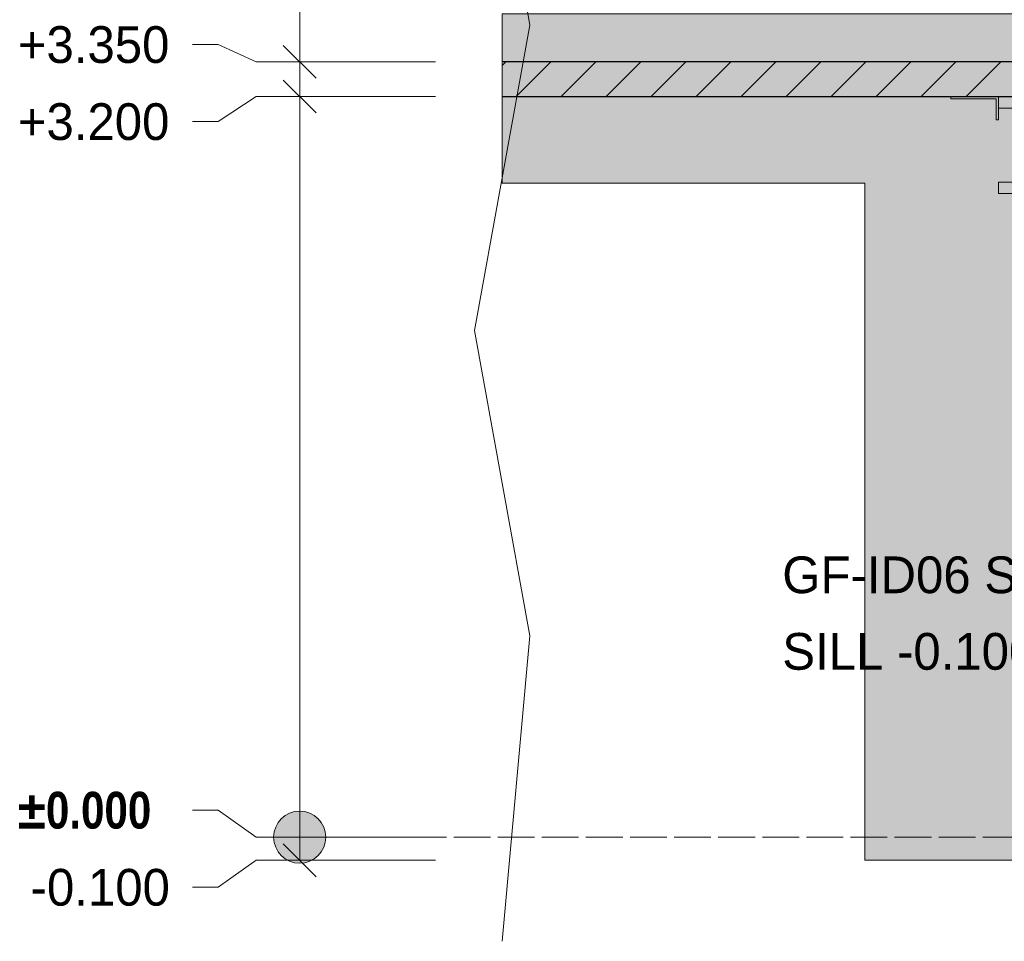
# Model space of a CAD drawing. Header units: millimetres. Extents: x 17 to 413, y 4 to 292.
# Tile 3 of 78: x 71 to 105, y 73 to 105. Entities that reach past the tile are written whole.
import ezdxf

# ---------------------------------------------------------------- set-up
doc = ezdxf.new("R2010")
doc.units = ezdxf.units.MM
doc.linetypes.add('DASHED', pattern=[1.524, 1.27, -0.254])
for name, color, linetype in [('FILL-LIGHT', 7, 'Continuous'), ('FILL-STEEL', 7, 'Continuous'), ('FILL-WHITE', 7, 'Continuous'), ('LINE-CORE', 7, 'Continuous'), ('LINE-INK', 7, 'Continuous'), ('LINE-STEEL-DASH', 7, 'DASHED'), ('LINE-STEEL_GREY', 7, 'Continuous'), ('TEXT-INK', 7, 'Continuous')]:
    doc.layers.add(name, color=color, linetype=linetype)
doc.styles.add('OpenSansCondensed-Bold', font='OpenSansCondensed-Bold.ttf')

msp = doc.modelspace()

# ---------------------------------------------------------------- hatches: boundary and pattern name
at = {"layer": 'FILL-LIGHT', "true_color": 0xcccccf}
h = msp.add_hatch(color=256, dxfattribs=at)
h.dxf.hatch_style = 1
h.paths.add_polyline_path([(102.282, 103.845), (106.256, 103.845), (106.256, 103.749), (106.256, 102.645), (87.726, 102.645), (87.726, 103.845)])
at = {"layer": 'FILL-STEEL', "true_color": 0x0d2973}
h = msp.add_hatch(color=256, dxfattribs=at)
h.dxf.hatch_style = 1
h.paths.add_polyline_path([(104.878, 99.293), (104.878, 99.684), (104.878, 99.687), (104.89, 99.687), (106.384, 99.687), (106.384, 102.232), (106.384, 102.251), (106.372, 102.251), (104.878, 102.251), (104.878, 102.642), (104.878, 102.645), (104.903, 102.645), (108.134, 102.645), (108.134, 102.254), (108.134, 102.251), (108.122, 102.251), (106.628, 102.251), (106.628, 99.707), (106.628, 99.687), (106.64, 99.687), (108.134, 99.687), (108.134, 99.296), (108.134, 99.293), (108.109, 99.293)])
at = {"layer": 'FILL-WHITE', "true_color": 0xffffff}
h = msp.add_hatch(color=256, dxfattribs=at)
h.dxf.hatch_style = 1
h.paths.add_polyline_path([(106.165, 105.506), (106.165, 105.506), (106.165, 105.506), (106.165, 76.245), (100.266, 76.245), (100.266, 99.649), (87.726, 99.649), (87.726, 105.506)])
h = msp.add_hatch(color=256, dxfattribs=at)
h.dxf.hatch_style = 1
h.paths.add_polyline_path([(106.165, 105.506), (106.165, 103.855), (87.726, 103.855), (87.726, 105.506)])
h = msp.add_hatch(color=256, dxfattribs=at)
h.dxf.hatch_style = 1
h.paths.add_polyline_path([(106.165, 103.855), (106.165, 103.855), (106.165, 102.635), (87.726, 102.635), (87.726, 103.855)])
h = msp.add_hatch(color=256, dxfattribs=at)
h.dxf.hatch_style = 1
h.paths.add_polyline_path([(106.165, 102.635), (106.165, 76.245), (100.266, 76.245), (100.266, 99.649), (87.726, 99.649), (87.726, 102.635)])
h = msp.add_hatch(color=256, dxfattribs=at)
h.dxf.hatch_style = 1
h.paths.add_polyline_path([(103.238, 102.645), (104.878, 102.645), (104.878, 101.845), (104.798, 101.845), (104.798, 102.565), (103.238, 102.565)])
h = msp.add_hatch(color=256, dxfattribs=at)
h.dxf.hatch_style = 1
h.paths.add_polyline_path([(103.238, 102.645), (104.878, 102.645), (104.878, 101.845), (104.798, 101.845), (104.798, 102.565), (103.238, 102.565), (103.238, 102.645)])
h = msp.add_hatch(color=256, dxfattribs=at)
h.dxf.hatch_style = 1
h.paths.add_polyline_path([(104.878, 99.687), (106.384, 99.687), (106.384, 102.251), (104.878, 102.251), (104.878, 102.645), (108.134, 102.645), (108.134, 102.251), (106.628, 102.251), (106.628, 99.687), (108.134, 99.687), (108.134, 99.293), (104.878, 99.293)])
h = msp.add_hatch(color=256, dxfattribs=at)
h.dxf.hatch_style = 1
h.paths.add_polyline_path([(81.626, 77.045), (81.595, 77.278), (81.505, 77.495), (81.362, 77.681), (81.176, 77.824), (80.959, 77.914), (80.726, 77.945), (80.493, 77.914), (80.276, 77.824), (80.089, 77.681), (79.946, 77.495), (79.856, 77.278), (79.826, 77.045), (79.856, 76.812), (79.946, 76.595), (80.089, 76.409), (80.276, 76.266), (80.493, 76.176), (80.726, 76.145), (80.959, 76.176), (81.176, 76.266), (81.362, 76.409), (81.505, 76.595), (81.595, 76.812)])

# ---------------------------------------------------------------- linework, layer by layer
at = {"layer": 'LINE-CORE', "lineweight": 5}
for points in [[(106.165, 105.506), (106.165, 105.506), (106.165, 105.506), (106.165, 76.245), (100.266, 76.245), (100.266, 99.649), (87.726, 99.649), (87.726, 105.506)], [(106.165, 105.506), (106.165, 103.855), (87.726, 103.855), (87.726, 105.506)], [(106.165, 103.855), (106.165, 103.855), (106.165, 102.635), (87.726, 102.635), (87.726, 103.855)], [(106.165, 102.635), (106.165, 76.245), (100.266, 76.245), (100.266, 99.649), (87.726, 99.649), (87.726, 102.635)], [(103.238, 102.645), (104.878, 102.645), (104.878, 101.845), (104.798, 101.845), (104.798, 102.565), (103.238, 102.565)], [(103.238, 102.645), (104.878, 102.645), (104.878, 101.845), (104.798, 101.845), (104.798, 102.565), (103.238, 102.565), (103.238, 102.645)], [(104.878, 99.687), (106.384, 99.687), (106.384, 102.251), (104.878, 102.251), (104.878, 102.645), (108.134, 102.645), (108.134, 102.251), (106.628, 102.251), (106.628, 99.687), (108.134, 99.687), (108.134, 99.293), (104.878, 99.293)]]:
    msp.add_lwpolyline(points, close=True, dxfattribs=at)
at = {"layer": 'LINE-INK', "lineweight": 5}
for p, q in [((80.726, 76.245), (80.726, 128.445)), ((88.686, 105.116), (86.766, 115.673)), ((86.766, 94.559), (88.686, 105.116)), ((77.906, 104.445), (77.026, 104.445)), ((79.226, 103.845), (77.906, 104.445)), ((81.291, 103.279), (80.16, 104.411)), ((85.426, 103.845), (79.226, 103.845)), ((81.291, 102.079), (80.16, 103.211)), ((79.226, 102.645), (77.906, 101.781)), ((85.426, 102.645), (79.226, 102.645)), ((77.906, 101.781), (77.026, 101.781)), ((88.686, 84.002), (86.766, 94.559)), ((87.726, 73.445), (88.686, 84.002)), ((77.906, 77.977), (77.026, 77.977)), ((79.226, 77.045), (77.906, 77.977)), ((85.426, 77.045), (79.226, 77.045)), ((81.291, 75.679), (80.16, 76.811)), ((79.226, 76.245), (77.906, 75.313)), ((85.426, 76.245), (79.226, 76.245)), ((77.906, 75.313), (77.026, 75.313))]:
    msp.add_line(p, q, dxfattribs=at)
for points in [[(102.282, 103.845), (106.256, 103.845), (106.256, 103.749), (106.256, 102.645), (87.726, 102.645), (87.726, 103.845)], [(104.878, 99.293), (104.878, 99.684), (104.878, 99.687), (104.89, 99.687), (106.384, 99.687), (106.384, 102.232), (106.384, 102.251), (106.372, 102.251), (104.878, 102.251), (104.878, 102.642), (104.878, 102.645), (104.903, 102.645), (108.134, 102.645), (108.134, 102.254), (108.134, 102.251), (108.122, 102.251), (106.628, 102.251), (106.628, 99.707), (106.628, 99.687), (106.64, 99.687), (108.134, 99.687), (108.134, 99.296), (108.134, 99.293), (108.109, 99.293)]]:
    msp.add_lwpolyline(points, close=True, dxfattribs=at)
msp.add_circle((80.726, 77.045), 0.9, dxfattribs=at)
at = {"layer": 'LINE-STEEL-DASH', "lineweight": 5}
msp.add_line((84.526, 77.045), (224.526, 77.045), dxfattribs=at)
at = {"layer": 'LINE-STEEL_GREY', "lineweight": 5}
for p, q in [((87.726, 103.722), (87.848, 103.845)), ((88.204, 102.645), (89.404, 103.845)), ((89.76, 102.645), (90.96, 103.845)), ((91.315, 102.645), (92.515, 103.845)), ((92.871, 102.645), (94.071, 103.845)), ((94.427, 102.645), (95.627, 103.845)), ((95.982, 102.645), (97.182, 103.845)), ((97.538, 102.645), (98.738, 103.845)), ((99.093, 102.645), (100.293, 103.845)), ((100.649, 102.645), (101.849, 103.845)), ((102.205, 102.645), (103.405, 103.845)), ((103.76, 102.645), (104.96, 103.845))]:
    msp.add_line(p, q, dxfattribs=at)

# ---------------------------------------------------------------- texts
at = {"layer": 'TEXT-INK'}
for s, p in [('+3.350', (70.982, 103.81)), ('+3.200', (70.982, 101.146)), ('GF-ID06 S.O. 1855 x 2800', (97.407, 85.479)), ('SILL -0.100 / HEAD +2.700', (97.407, 82.833)), ('-0.100', (71.425, 74.678))]:
    msp.add_text(s, height=1.27, dxfattribs=at).set_placement(p)
at = {"layer": 'TEXT-INK', "style": 'OpenSansCondensed-Bold'}
msp.add_text('±0.000', height=1.27, dxfattribs=at).set_placement((70.982, 77.342))

doc.saveas('drawing.dxf')
